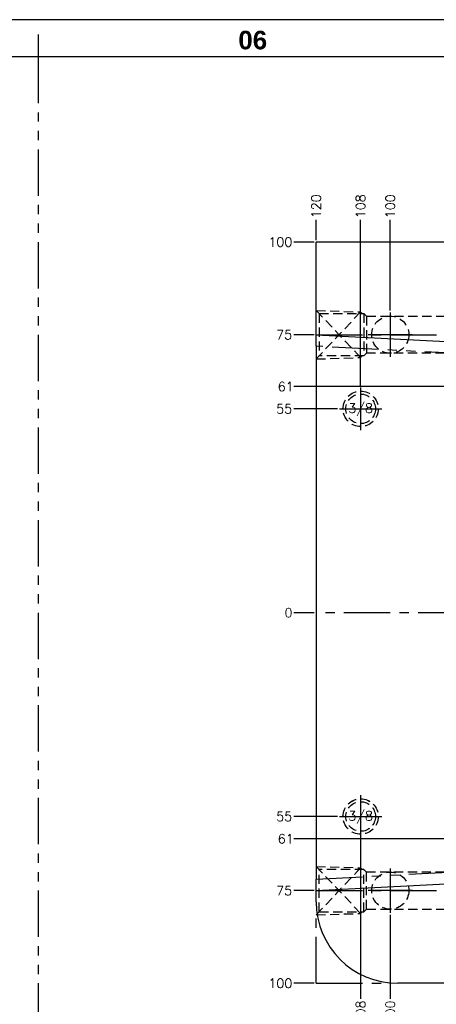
# Model space of a CAD drawing. Extents: x 2651 to 11825, y -3833 to 1075.
# Tile 29 of 256: x 3216 to 3328, y -3279 to -3013. Entities that reach past the tile are written whole.
import ezdxf
from ezdxf.enums import TextEntityAlignment as Align

# ---------------------------------------------------------------- set-up
doc = ezdxf.new("R2010")
doc.units = 0
doc.header["$LTSCALE"] = 10
for name, pattern in [('CENTER', [2, 1.25, -0.25, 0.25, -0.25]), ('HIDDEN', [0.375, 0.25, -0.125]), ('PHANTOM', [2.5, 1.25, -0.25, 0.25, -0.25, 0.25, -0.25])]:
    doc.linetypes.add(name, pattern=pattern)
doc.layers.get('0').update_dxf_attribs({"linetype": 'CONTINUOUS'})
doc.layers.get('Defpoints').update_dxf_attribs({"linetype": 'CONTINUOUS'})
for name, color, linetype in [('BOX', 4, 'CONTINUOUS'), ('CEN', 1, 'CENTER'), ('COOL', 150, 'HIDDEN'), ('DIM', 3, 'CONTINUOUS'), ('DIVIDE', 5, 'PHANTOM'), ('HIDDEN', 6, 'HIDDEN'), ('LAYER_101', 7, 'CONTINUOUS'), ('TEXT', 4, 'CONTINUOUS')]:
    doc.layers.add(name, color=color, linetype=linetype)
doc.styles.get("Standard").update_dxf_attribs({"font": 'romans.shx'})
doc.dimstyles.new('1-1', dxfattribs={"dimtxt": 2.5, "dimasz": 2.5, "dimexe": 1, "dimexo": 0.5, "dimtad": 0, "dimrnd": 1.38778e-17, "dimzin": 9, "dimdsep": 46, "dimtxsty": 'Standard', "dimblk": 'CLOSED', "dimcen": 0, "dimclrd": 3, "dimclre": 3, "dimclrt": 3, "dimazin": 2, "dimtfac": 0.75, "dimtofl": 0, "dimtmove": 0, "dimatfit": 3, "dimfxl": 0, "dimtolj": 1, "dimarcsym": 0})

# ---------------------------------------------------------------- blocks, each defined once
blk = doc.blocks.new('*U585', base_point=(2494.72, -3725.4))
for radius in [4.76, 4]:
    blk.add_circle((2494.72, -3725.4), radius)
at = {"layer": 'CEN'}
for p, q in [((2494.72, -3719.68), (2494.72, -3731.12)), ((2489, -3725.4), (2500.43, -3725.4))]:
    blk.add_line(p, q, dxfattribs=at)
blk = doc.blocks.new('*U586', base_point=(2494.72, -3615.4))
for radius in [4.76, 4]:
    blk.add_circle((2494.72, -3615.4), radius)
at = {"layer": 'CEN'}
for p, q in [((2494.72, -3609.68), (2494.72, -3621.12)), ((2489, -3615.4), (2500.43, -3615.4))]:
    blk.add_line(p, q, dxfattribs=at)
blk = doc.blocks.new('*D594')
at = {"layer": 'Defpoints', "color": 0}
for p in [(3315.68, -3067.36), (3315.68, -3092.36), (3415.68, -3173.36)]:
    blk.add_point(p, dxfattribs=at)
at = {"layer": 'DIM', "color": 3, "lineweight": -2}
blk.add_line((3315.68, -3091.86), (3315.68, -3067.36), dxfattribs=at)
at = {"layer": 'DIM', "color": 3, "insert": (3315.68, -3063.7), "char_height": 2.5, "attachment_point": 5, "rotation": 90}
blk.add_mtext('\\A1;100', dxfattribs=at)
blk = doc.blocks.new('_Closed')
at = {"color": 0, "linetype": 'ByBlock', "lineweight": -2}
for p, q in [((-1, 0.17), (0, 0)), ((-1, 0.17), (-1, -0.17)), ((0, 0), (-1, -0.17)), ((0, 0), (-1, 0))]:
    blk.add_line(p, q, dxfattribs=at)
blk = doc.blocks.new('*D595')
at = {"layer": 'Defpoints', "color": 0}
for p in [(3307.68, -3067.36), (3307.68, -3112.64), (3415.68, -3173.36)]:
    blk.add_point(p, dxfattribs=at)
at = {"layer": 'DIM', "color": 3, "lineweight": -2}
blk.add_line((3307.68, -3112.14), (3307.68, -3067.36), dxfattribs=at)
at = {"layer": 'DIM', "color": 3, "insert": (3307.68, -3063.7), "char_height": 2.5, "attachment_point": 5, "rotation": 90}
blk.add_mtext('\\A1;108', dxfattribs=at)
blk = doc.blocks.new('*D596')
at = {"layer": 'Defpoints', "color": 0}
for p in [(3295.68, -3067.36), (3295.68, -3073.36), (3415.68, -3173.36)]:
    blk.add_point(p, dxfattribs=at)
at = {"layer": 'DIM', "color": 3, "lineweight": -2}
blk.add_line((3295.68, -3072.86), (3295.68, -3067.36), dxfattribs=at)
at = {"layer": 'DIM', "color": 3, "insert": (3295.68, -3063.7), "char_height": 2.5, "attachment_point": 5, "rotation": 90}
blk.add_mtext('\\A1;120', dxfattribs=at)
blk = doc.blocks.new('*D597')
at = {"layer": 'Defpoints', "color": 0}
for p in [(3289.68, -3073.36), (3295.68, -3073.36), (3415.68, -3173.36)]:
    blk.add_point(p, dxfattribs=at)
at = {"layer": 'DIM', "color": 3, "lineweight": -2}
blk.add_line((3295.18, -3073.36), (3289.68, -3073.36), dxfattribs=at)
at = {"layer": 'DIM', "color": 3, "insert": (3286.02, -3073.36), "char_height": 2.5, "attachment_point": 5}
blk.add_mtext('\\A1;100', dxfattribs=at)
blk = doc.blocks.new('*D598')
at = {"layer": 'Defpoints', "color": 0}
for p in [(3289.68, -3098.36), (3295.68, -3098.36), (3415.68, -3173.36)]:
    blk.add_point(p, dxfattribs=at)
at = {"layer": 'DIM', "color": 3, "lineweight": -2}
blk.add_line((3295.18, -3098.36), (3289.68, -3098.36), dxfattribs=at)
at = {"layer": 'DIM', "color": 3, "insert": (3287.04, -3098.36), "char_height": 2.5, "attachment_point": 5}
blk.add_mtext('\\A1;75', dxfattribs=at)
blk = doc.blocks.new('*D599')
at = {"layer": 'Defpoints', "color": 0}
for p in [(3289.68, -3118.36), (3301.97, -3118.36), (3415.68, -3173.36)]:
    blk.add_point(p, dxfattribs=at)
at = {"layer": 'DIM', "color": 3, "lineweight": -2}
blk.add_line((3301.47, -3118.36), (3289.68, -3118.36), dxfattribs=at)
at = {"layer": 'DIM', "color": 3, "insert": (3287.04, -3118.36), "char_height": 2.5, "attachment_point": 5}
blk.add_mtext('\\A1;55', dxfattribs=at)
blk = doc.blocks.new('*D600')
at = {"layer": 'Defpoints', "color": 0}
for p in [(3289.68, -3173.36), (3295.68, -3173.36), (3415.68, -3173.36)]:
    blk.add_point(p, dxfattribs=at)
at = {"layer": 'DIM', "color": 3, "lineweight": -2}
blk.add_line((3295.18, -3173.36), (3289.68, -3173.36), dxfattribs=at)
at = {"layer": 'DIM', "color": 3, "insert": (3288.23, -3173.36), "char_height": 2.5, "attachment_point": 5}
blk.add_mtext('\\A1;0', dxfattribs=at)
blk = doc.blocks.new('*D601')
at = {"layer": 'Defpoints', "color": 0}
for p in [(3415.68, -3173.36), (3289.68, -3228.36), (3301.97, -3228.36)]:
    blk.add_point(p, dxfattribs=at)
at = {"layer": 'DIM', "color": 3, "lineweight": -2}
blk.add_line((3301.47, -3228.36), (3289.68, -3228.36), dxfattribs=at)
at = {"layer": 'DIM', "color": 3, "insert": (3287.04, -3228.36), "char_height": 2.5, "attachment_point": 5}
blk.add_mtext('\\A1;55', dxfattribs=at)
blk = doc.blocks.new('*D602')
at = {"layer": 'Defpoints', "color": 0}
for p in [(3415.68, -3173.36), (3289.68, -3248.36), (3295.68, -3248.36)]:
    blk.add_point(p, dxfattribs=at)
at = {"layer": 'DIM', "color": 3, "lineweight": -2}
blk.add_line((3295.18, -3248.36), (3289.68, -3248.36), dxfattribs=at)
at = {"layer": 'DIM', "color": 3, "insert": (3287.04, -3248.36), "char_height": 2.5, "attachment_point": 5}
blk.add_mtext('\\A1;75', dxfattribs=at)
blk = doc.blocks.new('*D603')
at = {"layer": 'Defpoints', "color": 0}
for p in [(3415.68, -3173.36), (3289.68, -3273.36), (3295.68, -3273.36)]:
    blk.add_point(p, dxfattribs=at)
at = {"layer": 'DIM', "color": 3, "lineweight": -2}
blk.add_line((3295.18, -3273.36), (3289.68, -3273.36), dxfattribs=at)
at = {"layer": 'DIM', "color": 3, "insert": (3286.02, -3273.36), "char_height": 2.5, "attachment_point": 5}
blk.add_mtext('\\A1;100', dxfattribs=at)
blk = doc.blocks.new('*D604')
at = {"layer": 'Defpoints', "color": 0}
for p in [(3415.68, -3173.36), (3315.68, -3254.36), (3315.68, -3277.56)]:
    blk.add_point(p, dxfattribs=at)
at = {"layer": 'DIM', "color": 3, "lineweight": -2}
blk.add_line((3315.68, -3254.86), (3315.68, -3277.56), dxfattribs=at)
at = {"layer": 'DIM', "color": 3, "insert": (3315.68, -3281.22), "char_height": 2.5, "attachment_point": 5, "rotation": 90}
blk.add_mtext('\\A1;100', dxfattribs=at)
blk = doc.blocks.new('*D605')
at = {"layer": 'Defpoints', "color": 0}
for p in [(3415.68, -3173.36), (3307.68, -3234.08), (3307.68, -3277.56)]:
    blk.add_point(p, dxfattribs=at)
at = {"layer": 'DIM', "color": 3, "lineweight": -2}
blk.add_line((3307.68, -3234.58), (3307.68, -3277.56), dxfattribs=at)
at = {"layer": 'DIM', "color": 3, "insert": (3307.68, -3281.22), "char_height": 2.5, "attachment_point": 5, "rotation": 90}
blk.add_mtext('\\A1;108', dxfattribs=at)
blk = doc.blocks.new('dg')
at = {"color": 4}
blk.add_line((570, 816), (570, 810), dxfattribs=at)
at = {"layer": 'BOX', "color": 3}
for points in [[(0, 0), (1140, 0), (1140, 820), (0, 820)], [(10, 10), (1130, 10), (1130, 810), (10, 810)]]:
    blk.add_lwpolyline(points, close=True, dxfattribs=at)
at = {"color": 4, "insert": (624, 817), "char_height": 5, "attachment_point": 1}
blk.add_mtext_dynamic_manual_height_columns('{\\fArial|b1|i0|c0|p34;\\C6;06}', width=8, gutter_width=12.5, heights=[0], dxfattribs=at)
blk = doc.blocks.new('*D3409')
at = {"layer": 'Defpoints', "color": 0}
for p in [(3415.68, -3173.36), (3289.68, -3234.36), (3334.93, -3234.36)]:
    blk.add_point(p, dxfattribs=at)
at = {"layer": 'DIM', "color": 3, "lineweight": -2}
blk.add_line((3334.43, -3234.36), (3289.68, -3234.36), dxfattribs=at)
at = {"layer": 'DIM', "color": 3, "insert": (3287.45, -3234.36), "char_height": 2.5, "attachment_point": 5}
blk.add_mtext('\\A1;61', dxfattribs=at)
blk = doc.blocks.new('*D3410')
at = {"layer": 'Defpoints', "color": 0}
for p in [(3289.68, -3112.36), (3334.93, -3112.36), (3415.68, -3173.36)]:
    blk.add_point(p, dxfattribs=at)
at = {"layer": 'DIM', "color": 3, "lineweight": -2}
blk.add_line((3334.43, -3112.36), (3289.68, -3112.36), dxfattribs=at)
at = {"layer": 'DIM', "color": 3, "insert": (3287.45, -3112.36), "char_height": 2.5, "attachment_point": 5}
blk.add_mtext('\\A1;61', dxfattribs=at)

msp = doc.modelspace()

# ---------------------------------------------------------------- linework, layer by layer
at = {"layer": 'CEN'}
msp.add_line((3535.684, -3173.358), (3295.684, -3173.358), dxfattribs=at)
at = {"layer": 'COOL', "color": 1, "linetype": 'CENTER'}
for p, q in [((3315.684, -3092.358), (3315.684, -3104.358)), ((3295.684, -3098.358), (3524.55, -3098.358)), ((3321.684, -3098.358), (3309.684, -3098.358)), ((3315.684, -3242.358), (3315.684, -3254.358)), ((3295.684, -3248.358), (3524.55, -3248.358)), ((3321.684, -3248.358), (3309.684, -3248.358))]:
    msp.add_line(p, q, dxfattribs=at)
at = {"layer": 'COOL'}
for points in [[(3295.684, -3091.808), (3296.534, -3092.658), (3296.534, -3104.058), (3295.684, -3104.908)], [(3295.684, -3091.808), (3307.684, -3092.211), (3308.131, -3092.658)], [(3295.684, -3091.808), (3307.684, -3104.505), (3307.684, -3092.211), (3295.684, -3104.908)], [(3296.534, -3092.658), (3308.578, -3092.658), (3308.578, -3104.058), (3296.534, -3104.058)], [(3308.578, -3092.658), (3309.278, -3093.358), (3309.278, -3103.358), (3308.578, -3104.058)], [(3309.278, -3093.358), (3521.663, -3093.358), (3524.55, -3098.358), (3521.663, -3103.358), (3309.278, -3103.358)], [(3295.684, -3104.908), (3307.684, -3104.505), (3308.131, -3104.058)], [(3295.684, -3254.908), (3296.534, -3254.058), (3296.534, -3242.658), (3295.684, -3241.808)], [(3295.684, -3241.808), (3307.684, -3242.211), (3308.131, -3242.658)], [(3295.684, -3254.908), (3307.684, -3242.211), (3307.684, -3254.505), (3295.684, -3241.808)], [(3296.534, -3254.058), (3308.578, -3254.058), (3308.578, -3242.658), (3296.534, -3242.658)], [(3308.578, -3254.058), (3309.278, -3253.358), (3309.278, -3243.358), (3308.578, -3242.658)], [(3309.278, -3253.358), (3521.663, -3253.358), (3524.55, -3248.358), (3521.663, -3243.358), (3309.278, -3243.358)], [(3295.684, -3254.908), (3307.684, -3254.505), (3308.131, -3254.058)]]:
    msp.add_lwpolyline(points, dxfattribs=at)
for centre in [(3315.684, -3098.358), (3315.684, -3248.358)]:
    msp.add_circle(centre, 5, dxfattribs=at)
at = {"layer": 'DIVIDE', "color": 4}
msp.add_line((3220.684, -3023.358), (3220.684, -3823.358), dxfattribs=at)
at = {"layer": 'DIVIDE'}
for q in [(3295.684, -3255.758), (3313.284, -3273.358)]:
    msp.add_line((3295.684, -3273.358), q, dxfattribs=at)
at = {"layer": 'LAYER_101', "color": 0, "linetype": 'Continuous'}
for p, q in [((3295.684, -3098.358), (3295.684, -3073.358)), ((3342.192, -3073.358), (3295.684, -3073.358)), ((3295.684, -3098.358), (3342.192, -3100.795)), ((3295.684, -3101.454), (3295.684, -3098.358)), ((3295.684, -3101.454), (3295.684, -3245.262)), ((3295.684, -3248.358), (3295.684, -3245.262)), ((3295.684, -3248.358), (3342.192, -3245.921)), ((3295.684, -3251.358), (3295.684, -3248.358)), ((3342.192, -3273.358), (3317.684, -3273.358))]:
    msp.add_line(p, q, dxfattribs=at)
at = {"layer": 'LAYER_101', "color": 253, "linetype": 'PHANTOM'}
for p, q in [((3337.453, -3103.643), (3295.684, -3101.454)), ((3295.684, -3245.262), (3337.453, -3243.073))]:
    msp.add_line(p, q, dxfattribs=at)
at = {"layer": 'LAYER_101', "color": 6, "linetype": 'HIDDEN'}
for centre, radius in [((3307.684, -3118.358), 4.765), ((3307.684, -3118.358), 4), ((3307.684, -3228.358), 4.765), ((3307.684, -3228.358), 4)]:
    msp.add_circle(centre, radius, dxfattribs=at)
at = {"layer": 'LAYER_101', "color": 0, "linetype": 'Continuous'}
msp.add_arc((3317.684, -3251.358), 22, 180, 270, dxfattribs=at)

# ---------------------------------------------------------------- block references
at = {"layer": 'DIM'}
msp.add_blockref('dg', (2650.684, -3833.358), dxfattribs=at)
at = {"layer": 'HIDDEN'}
for name, p in [('*U586', (3307.684, -3118.358)), ('*U585', (3307.684, -3228.358))]:
    msp.add_blockref(name, p, dxfattribs=at)

# ---------------------------------------------------------------- texts
at = {"layer": 'TEXT'}
for p in [(3307.684, -3118.358), (3307.684, -3228.358)]:
    msp.add_text('3/8', height=2.5, dxfattribs=at).set_placement(p, align=Align.MIDDLE)

# ---------------------------------------------------------------- dimensions: what is measured, and where the dimension line sits
at = {"layer": 'DIM'}
for feature_location, offset, dtype, origin, picture, middle in [((3295.684, -3073.358), (0, 6), 1, (3415.684, -3173.358), '*D596', (3295.684, -3063.697)), ((3307.684, -3112.64), (0, 45.282), 1, (3415.684, -3173.358), '*D595', (3307.684, -3063.697)), ((3315.684, -3092.358), (0, 25), 1, (3415.684, -3173.358), '*D594', (3315.684, -3063.697)), ((3295.684, -3073.358), (-6, 0), 0, (3415.684, -3173.358), '*D597', (3286.023, -3073.358)), ((3295.684, -3098.358), (-6, 0), 0, (3415.684, -3173.358), '*D598', (3287.035, -3098.358)), ((3334.934, -3112.358), (-45.25, 0), 0, (3415.684, -3173.358), '*D3410', (3287.452, -3112.358)), ((3301.966, -3118.358), (-12.282, 0), 0, (3415.684, -3173.358), '*D599', (3287.035, -3118.358)), ((3295.684085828, -3173.357951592), (-6, 0), 0, (3415.684085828, -3173.357951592), '*D600', (3288.225752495, -3173.357951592)), ((3295.684, -3273.358), (-6, 0), 0, (3415.684, -3173.358), '*D603', (3286.023, -3273.358)), ((3301.966, -3228.358), (-12.282, 0), 0, (3415.684, -3173.358), '*D601', (3287.035, -3228.358)), ((3295.684, -3248.358), (-6, 0), 0, (3415.684, -3173.358), '*D602', (3287.035, -3248.358)), ((3334.934, -3234.358), (-45.25, 0), 0, (3415.684, -3173.358), '*D3409', (3287.452, -3234.358)), ((3307.684, -3234.076), (0, -43.483), 1, (3415.684, -3173.358), '*D605', (3307.684, -3281.219)), ((3315.684, -3254.358), (0, -23.201), 1, (3415.684, -3173.358), '*D604', (3315.684, -3281.219))]:
    dim = msp.add_ordinate_dim(feature_location=feature_location, offset=offset, dtype=dtype, origin=origin, dimstyle='1-1', dxfattribs=at)
    dim.commit()
    dim.dimension.update_dxf_attribs({"geometry": picture, "text_midpoint": middle})

doc.saveas('drawing.dxf')
